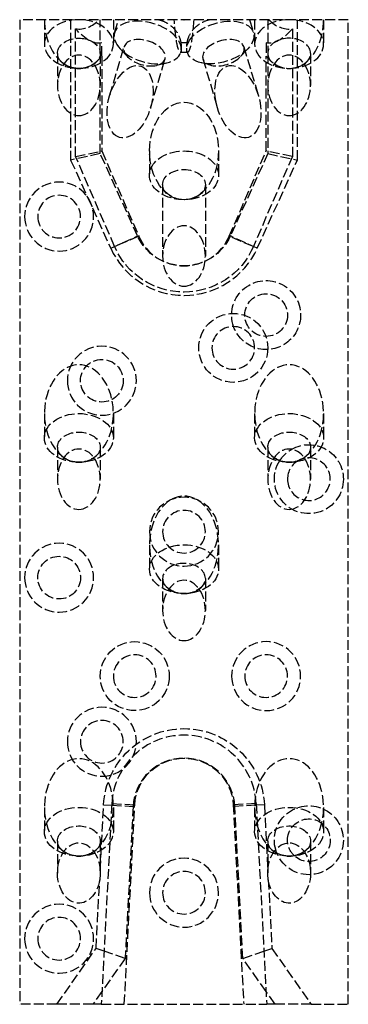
# Model space of a CAD drawing. Header units: millimetres. Extents: x -25 to 25, y -150 to 0.
import ezdxf

# ---------------------------------------------------------------- set-up
doc = ezdxf.new("R2010")
doc.units = ezdxf.units.MM
doc.header["$LTSCALE"] = 10
doc.linetypes.add('ALLCAD_Strich', pattern=[0.2, 0.15, -0.05])
doc.layers.add('BESCH_KONT_sich_schn_ansi_2d', color=40, linetype='Continuous')

msp = doc.modelspace()

# ---------------------------------------------------------------- linework, layer by layer
at = {"layer": 'BESCH_KONT_sich_schn_ansi_2d', "linetype": 'ALLCAD_Strich', "extrusion": (0, 1, -2e-16)}
for p, q in [((25, -2.84e-14), (-25.00000000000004, 5.68e-14)), ((-25.00000000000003, 5.68e-14), (-25.00000000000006, -150)), ((-21.25000000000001, 1.42e-14), (-21.25000000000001, -3.712310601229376)), ((-10.75000000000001, 2.13e-14), (-10.75000000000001, -3.712310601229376)), ((-10.56097716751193, -1.976599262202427), (-9.97548179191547, 1.42e-14)), ((-17.24999999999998, -2.84e-14), (-17.24999999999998, -21.37610492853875)), ((-16.50000000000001, -20.82842712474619), (-16.50000000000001, -1.39087274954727)), ((-12.74999999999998, -5.126524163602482), (-12.75, -2.84e-14)), ((-0.0098449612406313, -0.0071317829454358), (-0.0098449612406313, -0.0044961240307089)), ((-0.0081395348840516, -0.0044961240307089), (-0.0081395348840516, -0.0071317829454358)), ((-0.0071317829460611, -0.0017829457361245), (-0.0063565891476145, -0.0017829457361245)), ((-0.0063565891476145, -0.0098449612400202), (-0.0071317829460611, -0.0098449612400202)), ((-0.006511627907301, -0.0033333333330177), (-0.0069767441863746, -0.0033333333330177)), ((-0.0069767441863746, -0.0082945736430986), (-0.006511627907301, -0.0082945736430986)), ((-0.0053488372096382, -0.0071317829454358), (-0.0053488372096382, -0.0044961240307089)), ((-0.0036434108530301, -0.0044961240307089), (-0.0036434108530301, -0.0071317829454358)), ((-0.0027131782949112, -0.001937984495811), (0.0010077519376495, -0.001937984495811)), ((-0.0027131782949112, -0.0096899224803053), (-0.0027131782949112, -0.001937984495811)), ((-0.0010077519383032, -0.0096899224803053), (-0.0027131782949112, -0.0096899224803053)), ((-0.0010077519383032, -0.0070542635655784), (-0.0010077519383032, -0.0096899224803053)), ((0.0010077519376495, -0.0070542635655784), (-0.0010077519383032, -0.0070542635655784)), ((-0.0009871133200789, -0.0034883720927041), (-0.0009871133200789, -0.0056589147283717)), ((0.0005632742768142, -0.0034883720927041), (-0.0009871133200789, -0.0034883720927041)), ((-0.0009871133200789, -0.0056589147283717), (0.0005632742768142, -0.0056589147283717)), ((0.0014935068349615, -0.0047286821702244), (0.0014935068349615, -0.0044186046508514)), ((0.003178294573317, -0.00410852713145), (0.003178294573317, -0.0048837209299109)), ((0.0039534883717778, -0.0071317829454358), (0.0039534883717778, -0.0044961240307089)), ((0.0056589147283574, -0.0044961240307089), (0.0056589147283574, -0.0071317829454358)), ((0.006666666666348, -0.0017829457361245), (0.0074418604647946, -0.0017829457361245)), ((0.0074418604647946, -0.0098449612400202), (0.006666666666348, -0.0098449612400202)), ((0.0072868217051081, -0.0033333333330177), (0.0068217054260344, -0.0033333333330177)), ((0.0068217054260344, -0.0082945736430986), (0.0072868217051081, -0.0082945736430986)), ((0.0084496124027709, -0.0071317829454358), (0.0084496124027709, -0.0044961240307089)), ((0.010155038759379, -0.0044961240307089), (0.010155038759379, -0.0071317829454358)), ((9.97548179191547, -1.42e-14), (10.56097716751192, -1.976599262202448)), ((10.75, -2.13e-14), (10.75, -3.712310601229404)), ((12.75000000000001, -2.84e-14), (12.75000000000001, -5.126524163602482)), ((16.49999999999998, -1.39087274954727), (16.49999999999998, -20.82842712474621)), ((17.25000000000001, -21.37610492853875), (17.25000000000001, -2.84e-14)), ((21.25, -2.84e-14), (21.25, -3.712310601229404)), ((24.99999999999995, -150), (25, -5.68e-14)), ((-12.50000000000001, -5.533985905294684), (-12.50000000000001, -3.533985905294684)), ((-11.31883282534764, -11.5769501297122), (-9.10864119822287, -4.115468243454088)), ((-8.587946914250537, -5.631038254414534), (-9.719855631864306, -4.424827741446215)), ((8.587946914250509, -5.631038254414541), (9.719855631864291, -4.424827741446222)), ((9.108641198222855, -4.115468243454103), (11.31883282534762, -11.57695012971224)), ((12.5, -3.533985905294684), (12.5, -5.533985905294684)), ((-19.25000000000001, -5.126524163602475), (-19.25000000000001, -10)), ((-12.75000000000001, -5.126524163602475), (-12.75000000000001, -10)), ((-12.5, -5.533985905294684), (-12.50000000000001, -20)), ((-5.086504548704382, -13.42304987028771), (-2.876312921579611, -5.961567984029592)), ((-0.5644394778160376, -4.945268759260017), (0.5644394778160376, -4.945268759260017)), ((-0.4933699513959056, -4.95876038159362), (-0.4486172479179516, -4.807677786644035)), ((0.4485816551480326, -4.807557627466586), (0.4933699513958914, -4.958760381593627)), ((2.876312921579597, -5.961567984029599), (5.086504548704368, -13.42304987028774)), ((12.49999999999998, -20), (12.5, -5.533985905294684)), ((12.75, -5.126524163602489), (12.75, -10.00000000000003)), ((19.25, -5.126524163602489), (19.25, -10.00000000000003)), ((-4.138442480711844, -6.949041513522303), (-2.532194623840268, -6.553909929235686)), ((4.138442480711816, -6.949041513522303), (2.532194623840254, -6.553909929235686)), ((-12.74999999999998, -20.40317049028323), (-12.74999999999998, -10)), ((12.75000000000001, -10.00000000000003), (12.75000000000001, -20.40317049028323)), ((-12.74999999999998, -20.40317049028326), (-17.24999999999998, -21.37610492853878)), ((-16.50000000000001, -20.82842712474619), (-12.50000000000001, -20)), ((-10.55403159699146, -34.56753949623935), (-16.50000000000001, -20.82842712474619)), ((-7.057798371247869, -32.95155933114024), (-12.74999999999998, -20.40317049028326)), ((-12.50000000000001, -20.00000000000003), (-6.883064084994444, -32.97883010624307)), ((-5.250000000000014, -20), (-5.250000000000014, -23.71231060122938)), ((5.249999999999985, -20), (5.249999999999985, -23.71231060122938)), ((6.883064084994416, -32.97883010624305), (12.49999999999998, -20)), ((12.75000000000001, -20.40317049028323), (7.057798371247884, -32.95155933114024)), ((16.49999999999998, -20.82842712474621), (10.55403159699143, -34.56753949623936)), ((16.49999999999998, -20.82842712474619), (12.49999999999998, -20)), ((12.75000000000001, -20.40317049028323), (17.25000000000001, -21.37610492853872)), ((-17.24999999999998, -21.37610492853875), (-11.15587484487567, -34.81052926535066)), ((11.15587484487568, -34.8105292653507), (17.25000000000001, -21.37610492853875)), ((-3.250000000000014, -25.12652416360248), (-3.250000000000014, -36)), ((3.249999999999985, -25.12652416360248), (3.249999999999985, -36)), ((-11.15587484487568, -34.81052926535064), (-7.057798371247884, -32.95155933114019)), ((-6.883064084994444, -32.97883010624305), (-10.55403159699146, -34.56753949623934)), ((10.55403159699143, -34.56753949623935), (6.883064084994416, -32.97883010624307)), ((11.15587484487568, -34.81052926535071), (7.057798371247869, -32.95155933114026)), ((-21.25000000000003, -60), (-21.25000000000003, -63.71231060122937)), ((-10.75000000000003, -60), (-10.75000000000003, -63.71231060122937)), ((10.74999999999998, -60.00000000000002), (10.74999999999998, -63.71231060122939)), ((21.24999999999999, -60), (21.24999999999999, -63.71231060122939)), ((-19.25000000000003, -65.12652416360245), (-19.25000000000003, -70)), ((-12.75000000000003, -65.12652416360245), (-12.75000000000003, -70)), ((12.74999999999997, -65.12652416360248), (12.74999999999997, -70.00000000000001)), ((19.24999999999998, -65.12652416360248), (19.24999999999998, -70.00000000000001)), ((-5.250000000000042, -80.00000000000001), (-5.250000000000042, -83.71231060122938)), ((5.249999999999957, -80.00000000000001), (5.249999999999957, -83.71231060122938)), ((-3.250000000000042, -85.12652416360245), (-3.250000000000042, -90.00000000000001)), ((3.249999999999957, -85.12652416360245), (3.249999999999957, -90.00000000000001)), ((-21.25000000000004, -120), (-21.25000000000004, -123.7123106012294)), ((-12.75944062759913, -129.6499287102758), (-12.23321180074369, -119.6088845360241)), ((-10.98492488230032, -119.4243044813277), (-12.58732918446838, -150)), ((-12.23321180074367, -119.6088845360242), (-10.99799094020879, -119.6736197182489)), ((-10.99799094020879, -119.6736197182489), (-7.739378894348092, -119.8443963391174)), ((-10.98492488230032, -119.4243044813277), (-7.489721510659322, -119.607480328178)), ((-10.75000000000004, -120), (-10.75000000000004, -123.7123106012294)), ((-9.082525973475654, -150), (-7.489721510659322, -119.607480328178)), ((-7.739378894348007, -119.8443963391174), (-8.95291266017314, -143)), ((10.9849248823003, -119.4243044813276), (7.489721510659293, -119.6074803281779)), ((7.489721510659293, -119.6074803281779), (9.082525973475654, -150)), ((10.99799094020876, -119.6736197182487), (7.739378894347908, -119.8443963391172)), ((8.952912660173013, -143), (7.739378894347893, -119.8443963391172)), ((10.74999999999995, -120), (10.74999999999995, -123.7123106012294)), ((10.9849248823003, -119.4243044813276), (12.58732918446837, -150)), ((12.23321180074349, -119.608884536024), (10.99799094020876, -119.6736197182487)), ((12.23321180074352, -119.608884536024), (12.759440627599, -129.6499287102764)), ((21.24999999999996, -120), (21.24999999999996, -123.7123106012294)), ((-19.25000000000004, -125.1265241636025), (-19.25000000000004, -130)), ((-12.75000000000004, -125.1265241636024), (-12.75000000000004, -129.9736310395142)), ((12.74999999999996, -125.1265241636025), (12.74999999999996, -129.9736310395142)), ((19.24999999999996, -125.1265241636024), (19.24999999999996, -130)), ((-13.37921364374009, -141.4759023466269), (-12.83134035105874, -131.0218571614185)), ((12.83134035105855, -131.0218571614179), (13.37921364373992, -141.4759023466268)), ((-19.34785107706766, -150), (-13.37921364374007, -141.4759023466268)), ((-12.16255529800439, -141.894831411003), (-13.37921364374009, -141.4759023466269)), ((-8.952912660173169, -143.0000000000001), (-12.16255529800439, -141.894831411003)), ((8.952912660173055, -143.0000000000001), (12.16255529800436, -141.8948314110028)), ((12.16255529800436, -141.8948314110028), (13.37921364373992, -141.4759023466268)), ((13.37921364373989, -141.4759023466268), (19.34785107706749, -150)), ((-8.95291266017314, -143), (-12.48482442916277, -148.0440927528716)), ((12.48482442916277, -148.0440927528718), (8.952912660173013, -143)), ((-12.48482442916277, -148.0440927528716), (-13.8543654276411, -150)), ((13.85436542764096, -150), (12.48482442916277, -148.0440927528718)), ((-19.34785107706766, -150), (-25.00000000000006, -150)), ((-13.8543654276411, -150), (-19.34785107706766, -150)), ((-12.58732918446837, -150), (-13.8543654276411, -150)), ((-12.58732918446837, -150), (12.58732918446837, -150)), ((13.85436542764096, -150), (12.58732918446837, -150)), ((19.34785107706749, -150), (13.85436542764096, -150)), ((19.34785107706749, -150), (24.99999999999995, -150))]:
    msp.add_line(p, q, dxfattribs=at)
at = {"layer": 'BESCH_KONT_sich_schn_ansi_2d', "linetype": 'ALLCAD_Strich', "extrusion": (0, -2e-16, -1)}
for centre, radius in [((18.99999999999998, -30.00000000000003), 5.25), ((18.99999999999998, -30.00000000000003), 3.25), ((-7.499999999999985, -50.00000000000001), 3.25), ((12.49999999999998, -55.00000000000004), 5.25), ((1.42e-14, -78.00000000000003), 5.25), ((1.42e-14, -78.00000000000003), 3.25), ((19, -85.00000000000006), 5.25), ((-12.5, -100), 5.25), ((7.500000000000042, -100), 3.25), ((-12.5, -100), 3.25), ((12.5, -110), 5.25), ((12.5, -110), 3.25), ((1.42e-14, -133), 5.25), ((1.42e-14, -133), 3.25), ((19.00000000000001, -140), 5.25), ((19.00000000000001, -140), 3.25)]:
    msp.add_circle(centre, radius, dxfattribs=at)
at = {"layer": 'BESCH_KONT_sich_schn_ansi_2d', "linetype": 'ALLCAD_Strich'}
for centre, radius in [((12.5, -45.00000000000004), 3.25), ((7.499999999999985, -50.00000000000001), 5.25), ((-12.49999999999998, -55.00000000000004), 3.25), ((-19, -85.00000000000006), 3.25), ((-7.500000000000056, -100), 5.25)]:
    msp.add_circle(centre, radius, dxfattribs=at)
at = {"layer": 'BESCH_KONT_sich_schn_ansi_2d', "linetype": 'ALLCAD_Strich', "extrusion": (0, -2e-16, -1)}
for centre, radius, start, end in [((0.0071317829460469, -0.0044961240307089), 0.0027131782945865, 0, 89.99999999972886), ((0.0071317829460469, -0.0071317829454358), 0.0027131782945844, 270.0000000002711, 0), ((0.0063565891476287, -0.0044961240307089), 0.0027131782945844, 90.00000000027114, 180), ((0.0063565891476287, -0.0071317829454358), 0.0027131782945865, 180, 269.9999999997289), ((-0.0010077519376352, -0.00410852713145), 0.0021705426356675, 90.00000000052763, 180), ((-0.0010077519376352, -0.0048837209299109), 0.0021705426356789, 180, 269.9999999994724), ((-0.0066666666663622, -0.0044961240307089), 0.0027131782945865, 0, 89.99999999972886), ((-0.0066666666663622, -0.0071317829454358), 0.0027131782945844, 270, 359.9999999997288), ((-0.0074418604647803, -0.0044961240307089), 0.0027131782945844, 90.00000000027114, 180), ((-0.0074418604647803, -0.0071317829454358), 0.0027131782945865, 180, 269.9999999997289), ((-1.42e-14, -29.75000000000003), 7.750000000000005, 204.4000000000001, 335.5999999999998), ((1.42e-14, -30.00000000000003), 11.49999999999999, 203.4018390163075, 336.5981609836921), ((-12.50000000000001, -45.00000000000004), 5.250000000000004, 340.5242570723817, 180), ((-12.50000000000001, -45.00000000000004), 5.249999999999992, 180, 289.4757429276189), ((-12.49999999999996, -45.00000000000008), 5.249999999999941, 289.4757429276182, 340.5242570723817), ((-19.00000000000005, -70.00000000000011), 5.250000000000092, 32.85555713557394, 60.31916626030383), ((-19.00000000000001, -70.00000000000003), 5.249999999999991, 60.31916626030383, 180), ((-19, -70.00000000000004), 5.25, 180, 32.85555713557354), ((7.11e-14, -120.2500000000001), 12.25000000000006, 2.99999999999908, 177.0000000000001), ((1.42e-14, -120), 7.5, 2.999999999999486, 176.9999999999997), ((-18.99999999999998, -125), 5.25, 344.149450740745, 180), ((-18.99999999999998, -125), 3.25, 0, 313.7445763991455), ((-18.99999999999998, -125), 5.25, 180, 338.4166798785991), ((-19.00000000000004, -125), 3.250000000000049, 352.6694148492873, 0), ((-19.00000000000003, -125), 3.250000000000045, 313.7445763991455, 352.6694148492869), ((-19.00000000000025, -124.9999999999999), 5.250000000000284, 338.4166798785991, 344.1494507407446)]:
    msp.add_arc(centre, radius, start, end, dxfattribs=at)
at = {"layer": 'BESCH_KONT_sich_schn_ansi_2d', "linetype": 'ALLCAD_Strich'}
for centre, radius, start, end in [((-0.0069767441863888, -0.0044961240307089), 0.0011627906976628, 89.999999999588, 180), ((-0.0069767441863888, -0.0071317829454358), 0.0011627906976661, 180, 270.000000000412), ((-0.006511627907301, -0.0044961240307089), 0.0011627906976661, 0, 90.000000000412), ((-0.006511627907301, -0.0071317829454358), 0.0011627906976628, 270, 4.119963e-10), ((0.0005632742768, -0.0044186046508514), 0.0009302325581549, 0, 89.99999999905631), ((0.0005632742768, -0.0047286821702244), 0.0009302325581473, 270, 359.9999999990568), ((0.0068217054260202, -0.0044961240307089), 0.0011627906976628, 89.999999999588, 180), ((0.0068217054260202, -0.0071317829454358), 0.0011627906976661, 180, 270.000000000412), ((0.0072868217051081, -0.0044961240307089), 0.0011627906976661, 0, 90.000000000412), ((0.0072868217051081, -0.0071317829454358), 0.0011627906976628, 269.999999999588, 0), ((-1.42e-14, -30.00000000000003), 7.500000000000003, 203.4018390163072, 336.5981609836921), ((1.42e-14, -29.75000000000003), 12.25000000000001, 204.4000000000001, 335.5999999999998), ((19, -70.00000000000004), 3.25, 180, 112.6198649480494), ((19, -70.00000000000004), 3.249999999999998, 117.1105994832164, 180), ((18.99999999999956, -69.99999999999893), 3.24999999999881, 112.6198649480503, 117.1105994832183), ((-1.42e-14, -120), 11.00000000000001, 3.000000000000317, 177.0000000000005), ((-5.68e-14, -120.25), 7.749999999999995, 3.000000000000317, 177.0000000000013)]:
    msp.add_arc(centre, radius, start, end, dxfattribs=at)
for centre, major_axis, ratio, start_param, end_param in [((-16.00000000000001, -3.712310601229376), (-5.25, 6.2e-15), 0.7071067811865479, -1.570796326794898, 1.570796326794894), ((-16.00000000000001, 0), (2.9e-15, 7.424621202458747), 0.7071067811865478, 1.57079632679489, 2.696110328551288), ((-16.00000000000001, 6), (2.9e-15, 7.424621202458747), 0.7071067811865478, 3.046209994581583, 3.771432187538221), ((-16.00000000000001, -3.712310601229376), (5.25, 1e-16), 0.7071067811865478, -1.570796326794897, 1.570796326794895), ((5.527173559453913, -3.46767982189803), (-5.033803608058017, -1.491080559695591), 0.5735764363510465, -6.759892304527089, -0.4767069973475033), ((16, -3.712310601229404), (-5.250000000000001, 7.4e-15), 0.7071067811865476, -1.570796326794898, 1.570796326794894), ((16, 5.999999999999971), (2.9e-15, 7.424621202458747), 0.7071067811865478, 2.511753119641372, 3.236975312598), ((16, -3.712310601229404), (5.25, 2.6e-15), 0.7071067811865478, -1.570796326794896, 1.570796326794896), ((16, -2.84e-14), (2.9e-15, 7.424621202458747), 0.7071067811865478, -2.696110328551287, -1.570796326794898), ((15.99999999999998, -5.126524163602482), (3.25, -2e-15), 0.7071067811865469, -0.7850855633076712, 3.141592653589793), ((-16.00000000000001, 0), (2.9e-15, 7.424621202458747), 0.7071067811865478, -2.696110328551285, -2.411864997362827), ((16, -2.84e-14), (2.9e-15, 7.424621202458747), 0.7071067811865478, 2.411864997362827, 2.696110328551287), ((16.00000000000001, -5.12652416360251), (-3.25000000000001, 2.84e-14), 0.7071067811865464, -2.7e-15, 0.7850855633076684), ((-16.00000000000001, 0), (2.9e-15, 7.424621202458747), 0.7071067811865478, 2.696110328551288, 3.141592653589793), ((-16.00000000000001, 0), (2.9e-15, 7.424621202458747), 0.7071067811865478, -3.141592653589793, -2.696110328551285), ((-8.20266868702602, -12.49999999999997), (1.609288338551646, 5.432866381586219), 0.5735764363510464, -3.141592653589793, 3.141592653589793), ((8.20266868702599, -12.49999999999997), (-1.609288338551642, 5.432866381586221), 0.5735764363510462, -3.141592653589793, 3.141592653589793), ((16, -5.126524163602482), (3.250000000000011, 2.345e-13), 0.7071067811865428, -2.356507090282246, -0.7850855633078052), ((16, -2.84e-14), (2.9e-15, 7.424621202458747), 0.7071067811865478, 2.696110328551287, 3.141592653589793), ((16, -2.84e-14), (2.9e-15, 7.424621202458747), 0.7071067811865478, -3.141592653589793, -2.696110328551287), ((-1.42e-14, -20), (2.9e-15, 7.424621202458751), 0.7071067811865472, -3.141592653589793, 3.141592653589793), ((-1.42e-14, -23.71231060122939), (5.25, -2e-15), 0.7071067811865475, -1.570796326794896, 4.712388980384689), ((-1.42e-14, -25.12652416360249), (3.25, -1.3e-15), 0.7071067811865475, -3.141592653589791, 3.141592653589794), ((-16.00000000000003, -60), (2.9e-15, 7.424621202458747), 0.7071067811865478, -2.696110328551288, 2.696110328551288), ((15.99999999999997, -60.00000000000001), (2.9e-15, 7.424621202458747), 0.7071067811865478, -2.696110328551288, 2.696110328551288), ((-16.00000000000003, -63.71231060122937), (5.25, -2e-15), 0.7071067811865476, -1.570796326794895, 4.71238898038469), ((15.99999999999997, -63.71231060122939), (5.25, -2e-15), 0.7071067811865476, -1.570796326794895, 4.71238898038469), ((-16.00000000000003, -60), (2.9e-15, 7.424621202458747), 0.7071067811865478, 2.696110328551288, 3.141592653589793), ((-16.00000000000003, -60), (2.9e-15, 7.424621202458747), 0.7071067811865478, -3.141592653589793, -2.696110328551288), ((15.99999999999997, -60.00000000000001), (2.9e-15, 7.424621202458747), 0.7071067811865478, 2.696110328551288, 3.141592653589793), ((15.99999999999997, -60.00000000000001), (2.9e-15, 7.424621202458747), 0.7071067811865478, -3.141592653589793, -2.696110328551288), ((-4.26e-14, -80.00000000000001), (2.9e-15, 7.424621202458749), 0.7071067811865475, -2.696110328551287, 2.696110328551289), ((-4.26e-14, -83.71231060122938), (5.25, -2e-15), 0.7071067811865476, -1.570796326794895, 4.71238898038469), ((-1.42e-14, -85.12652416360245), (3.249999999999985, -2.9e-15), 0.7071067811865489, -0.785085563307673, 3.14159265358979), ((-4.26e-14, -85.12652416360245), (-3.249999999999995, 1.42e-14), 0.7071067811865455, -3.6e-15, 0.7850855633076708), ((-4.26e-14, -85.12652416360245), (3.25, 2.363e-13), 0.7071067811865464, -2.356507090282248, -0.7850855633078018), ((-4.26e-14, -80.00000000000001), (2.9e-15, 7.424621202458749), 0.7071067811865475, 2.696110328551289, 3.141592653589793), ((-4.26e-14, -80.00000000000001), (2.9e-15, 7.424621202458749), 0.7071067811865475, -3.141592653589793, -2.696110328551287), ((-16.00000000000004, -120), (2.9e-15, 7.424621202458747), 0.7071067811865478, -2.696110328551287, 2.696110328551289), ((15.99999999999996, -120), (2.9e-15, 7.424621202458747), 0.7071067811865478, -2.69611032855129, 2.696110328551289), ((-16.00000000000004, -123.7123106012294), (5.25, -2e-15), 0.7071067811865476, -1.570796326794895, 4.71238898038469), ((15.99999999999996, -123.7123106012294), (5.25, -2e-15), 0.7071067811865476, -1.570796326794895, 4.71238898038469), ((-16.00000000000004, -120), (2.9e-15, 7.424621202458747), 0.7071067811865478, 2.696110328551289, 3.141592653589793), ((-16.00000000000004, -120), (2.9e-15, 7.424621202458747), 0.7071067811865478, -3.141592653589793, -2.696110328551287), ((15.99999999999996, -120), (2.9e-15, 7.424621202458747), 0.7071067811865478, 2.696110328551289, 3.141592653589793), ((15.99999999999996, -120), (2.9e-15, 7.424621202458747), 0.7071067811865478, -3.141592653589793, -2.69611032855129)]:
    msp.add_ellipse(centre, major_axis=major_axis, ratio=ratio, start_param=start_param, end_param=end_param, dxfattribs=at)
at = {"layer": 'BESCH_KONT_sich_schn_ansi_2d', "linetype": 'ALLCAD_Strich', "extrusion": (0, -2e-16, -0.9999999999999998)}
for centre, major_axis, ratio, start_param, end_param in [((-16.00000000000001, 5.5), (3.71231060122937, -8.962310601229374), 0.4142135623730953, 0.0556705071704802, 0.8807808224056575), ((-16.00000000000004, -125.1265241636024), (-3.250000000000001, -3.6e-15), 0.707106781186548, 8e-16, 3.926678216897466), ((-16.00000000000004, -133.0577658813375), (2.34026232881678, 5.251468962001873), 0.4294309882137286, 0.690638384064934, 0.9910780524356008)]:
    msp.add_ellipse(centre, major_axis=major_axis, ratio=ratio, start_param=start_param, end_param=end_param, dxfattribs=at)
at = {"layer": 'BESCH_KONT_sich_schn_ansi_2d', "linetype": 'ALLCAD_Strich', "extrusion": (0, -2e-16, -1)}
for centre, major_axis, ratio, start_param, end_param in [((-5.527173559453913, -3.46767982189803), (5.033803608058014, -1.491080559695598), 0.5735764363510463, -9.901484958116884, -3.618299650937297), ((16, 5.499999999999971), (3.712310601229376, 8.962310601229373), 0.4142135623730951, 2.260811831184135, 3.08592214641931), ((-16, -5.126524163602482), (-3.250000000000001, 0), 0.7071067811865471, -1.8e-15, 3.926678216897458), ((-5.992477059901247, -5.038518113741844), (3.116164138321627, -0.9230498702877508), 0.5735764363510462, -3.618299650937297, 2.664885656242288), ((5.992477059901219, -5.038518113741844), (3.116164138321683, 0.923049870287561), 0.5735764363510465, -5.806478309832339, 0.4767069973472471), ((-15.99999999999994, -5.126524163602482), (-3.250000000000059, 1.73e-14), 0.7071067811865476, -0.7850855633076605, -7.4e-15), ((-16.00000000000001, -10), (1.8e-15, 4.596194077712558), 0.7071067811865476, -3.141592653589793, 3.141592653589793), ((16, -10.00000000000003), (1.8e-15, 4.596194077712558), 0.7071067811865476, -3.141592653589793, 3.141592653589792), ((-16.00000000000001, -5.12652416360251), (-3.250000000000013, 2.174e-13), 0.7071067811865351, -2.356507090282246, -0.7850855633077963), ((-1.42e-14, -36.00000000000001), (1.8e-15, 4.596194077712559), 0.7071067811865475, -3.141592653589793, 3.141592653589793), ((-16.00000000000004, -65.12652416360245), (-3.249999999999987, 0), 0.7071067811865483, -1.8e-15, 3.926678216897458), ((15.99999999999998, -65.12652416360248), (-3.250000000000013, 0), 0.7071067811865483, 0, 3.926678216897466), ((-16.00000000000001, -65.12652416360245), (-3.25000000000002, 1e-14), 0.7071067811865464, -0.7850855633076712, -4.7e-15), ((-16.00000000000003, -70), (1.8e-15, 4.596194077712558), 0.7071067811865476, -3.141592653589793, 3.141592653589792), ((15.99999999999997, -65.1265241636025), (-3.249999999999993, 1.53e-14), 0.7071067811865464, -0.785085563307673, -9e-16), ((15.99999999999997, -70.00000000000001), (1.8e-15, 4.596194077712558), 0.7071067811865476, -3.141592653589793, 3.141592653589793), ((-16.00000000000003, -65.12652416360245), (-3.249999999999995, 2.425e-13), 0.7071067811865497, -2.356507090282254, -0.7850855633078), ((15.99999999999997, -65.1265241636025), (-3.249999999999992, 2.26e-13), 0.7071067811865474, -2.356507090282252, -0.7850855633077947), ((-4.26e-14, -90.00000000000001), (1.8e-15, 4.596194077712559), 0.7071067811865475, -3.141592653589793, 3.141592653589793), ((15.99999999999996, -125.1265241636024), (-3.25, 0), 0.7071067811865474, -9e-16, 3.926678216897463), ((-16.00000000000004, -130), (1.8e-15, 4.596194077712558), 0.7071067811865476, 1.794996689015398, 7.777742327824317), ((-16.00000000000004, -125.1265241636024), (-3.250000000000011, 1.98e-14), 0.7071067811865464, -0.7850855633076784, -5.6e-15), ((15.99999999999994, -125.1265241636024), (-3.249999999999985, -2.42e-14), 0.7071067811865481, -0.7850855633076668, 9.4e-15), ((15.99999999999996, -130), (1.8e-15, 4.596194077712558), 0.7071067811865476, -1.494557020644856, 4.488188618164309), ((-16.00000000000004, -125.1265241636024), (-3.25, 2.367e-13), 0.7071067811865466, -2.35650709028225, -0.7850855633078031), ((15.99999999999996, -125.1265241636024), (-3.249999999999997, 2.387e-13), 0.7071067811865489, -2.356507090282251, -0.7850855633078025), ((15.99999999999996, -133.0577658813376), (2.34026232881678, -5.251468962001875), 0.4294309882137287, 2.150514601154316, 2.450954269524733)]:
    msp.add_ellipse(centre, major_axis=major_axis, ratio=ratio, start_param=start_param, end_param=end_param, dxfattribs=at)
at = {"layer": 'BESCH_KONT_sich_schn_ansi_2d', "linetype": 'ALLCAD_Strich'}
for points, knots in [([(-3.804787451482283, 0), (-3.373804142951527, -0.1195009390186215), (-2.966001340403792, -0.2894036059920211), (-2.591991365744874, -0.5063420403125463), (-2.170191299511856, -0.7510003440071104), (-1.799290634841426, -1.050874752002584), (-1.489232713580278, -1.395055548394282), (-1.200904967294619, -1.715114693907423), (-0.969650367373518, -2.068483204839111), (-0.7979445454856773, -2.443931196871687), (-0.6433660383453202, -2.781928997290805), (-0.5384480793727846, -3.134705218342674), (-0.4820427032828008, -3.494086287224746)], [0, 0, 0, 0, 0.136064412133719, 0.136064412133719, 0.136064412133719, 0.2895148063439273, 0.2895148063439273, 0.2895148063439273, 0.4322107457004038, 0.4322107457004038, 0.4322107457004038, 0.5606730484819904, 0.5606730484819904, 0.5606730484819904, 0.5606730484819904]), ([(-0.4820427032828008, -3.494086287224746), (-0.4518935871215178, -3.725743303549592), (-0.4033318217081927, -4.168734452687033), (-0.4058223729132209, -4.846674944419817), (-0.5873383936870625, -5.043905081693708), (-0.8164254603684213, -4.664623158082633), (-1.152672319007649, -3.482579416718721), (-1.364116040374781, -1.71044804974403), (-1.485113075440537, 0)], [-0.099254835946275, -0.099254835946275, -0.099254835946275, -0.099254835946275, -0.0323807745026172, 0.0344932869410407, 0.1682414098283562, 0.3019895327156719, 0.4357376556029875, 0.8369820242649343, 0.8369820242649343, 0.8369820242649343, 0.8369820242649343]), ([(1.485113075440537, 0), (1.364116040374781, -1.71044804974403), (1.152672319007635, -3.482579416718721), (0.8164254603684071, -4.664623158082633), (0.5873383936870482, -5.043905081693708), (0.4058223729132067, -4.846674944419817), (0.4033318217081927, -4.168734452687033), (0.4518935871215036, -3.725743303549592), (0.4820427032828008, -3.494086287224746)], [-0.8369820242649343, -0.8369820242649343, -0.8369820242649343, -0.8369820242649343, -0.4357376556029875, -0.3019895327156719, -0.1682414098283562, -0.0344932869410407, 0.0323807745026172, 0.099254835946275, 0.099254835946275, 0.099254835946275, 0.099254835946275]), ([(0.4820427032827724, -3.494086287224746), (0.5275313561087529, -3.204260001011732), (0.604597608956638, -2.918562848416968), (0.7139671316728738, -2.641272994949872), (0.9035222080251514, -2.160684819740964), (1.187624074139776, -1.711723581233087), (1.561693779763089, -1.316596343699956), (1.794231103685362, -1.070968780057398), (2.058838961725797, -0.8490556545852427), (2.351840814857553, -0.6552085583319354), (2.787986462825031, -0.3666589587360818), (3.27854998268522, -0.1459125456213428), (3.804787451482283, 0)], [0, 0, 0, 0, 0.1036939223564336, 0.1036939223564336, 0.1036939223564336, 0.2834122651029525, 0.2834122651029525, 0.2834122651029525, 0.3951326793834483, 0.3951326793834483, 0.3951326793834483, 0.5614332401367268, 0.5614332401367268, 0.5614332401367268, 0.5614332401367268])]:
    msp.add_open_spline(points, degree=3, knots=knots, dxfattribs=at)
msp.add_open_spline([(-0.4820427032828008, -3.494086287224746), (-0.1606809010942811, -3.494086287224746), (0.1606809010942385, -3.494086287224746), (0.4820427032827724, -3.494086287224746)], degree=3, dxfattribs=at)

doc.saveas('drawing.dxf')
